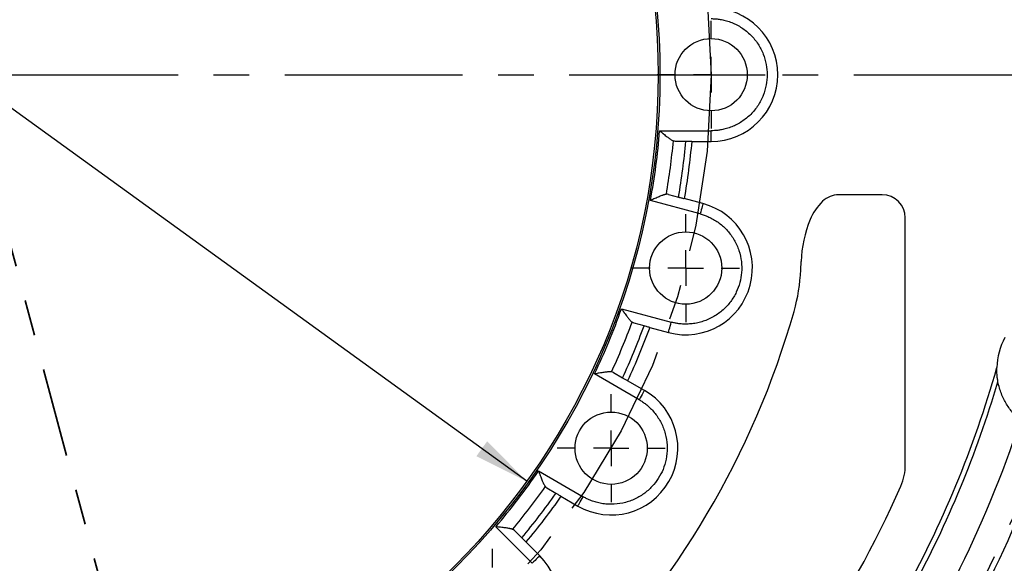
# Model space of a CAD drawing. Header units: inches. Extents: x 0.5 to 16.4, y 0.4 to 10.9.
# Tile 12 of 17: x 12 to 14.8, y 5.4 to 7. Entities that reach past the tile are written whole.
import ezdxf

# ---------------------------------------------------------------- set-up
doc = ezdxf.new("R2010")
doc.units = ezdxf.units.IN
doc.header["$MEASUREMENT"] = 0
doc.linetypes.add('CENTERX2', pattern=[0.8, 0.5, -0.1, 0.1, -0.1])
doc.linetypes.add('PHANTOM', pattern=[0.5, 0.25, -0.05, 0.05, -0.05, 0.05, -0.05])
doc.layers.add('CENTER', color=151, linetype='CENTERX2')
doc.layers.add('DIMENSIONS', color=150, linetype='Continuous')
doc.layers.add('SECTION', color=7, linetype='PHANTOM', lineweight=35)
doc.styles.add('SLDTEXTSTYLE0', font='TXT', dxfattribs={"width": 0.75})
doc.dimstyles.new('SLDDIMSTYLE0', dxfattribs={"dimtxt": 0.137795, "dimasz": 0.156, "dimexe": 0, "dimexo": 0.0625, "dimgap": 0.034449, "dimtad": 0, "dimtih": 1, "dimtoh": 1, "dimdec": 3, "dimlfac": 2, "dimrnd": 1e-09, "dimzin": 12, "dimdsep": 46, "dimtxsty": 'SLDTEXTSTYLE0', "dimsah": 1, "dimcen": 0, "dimadec": 0, "dimazin": 3, "dimtfac": 1, "dimtdec": 3, "dimtofl": 0, "dimtmove": 0, "dimatfit": 3, "dimfxl": 0, "dimfrac": 2, "dimtolj": 1, "dimtzin": 12, "dimarcsym": 0})
doc.dimstyles.new('SLDDIMSTYLE1', dxfattribs={"dimtxt": 0.137795, "dimasz": 0.156, "dimexe": 0, "dimexo": 0.0625, "dimgap": 0.034449, "dimtad": 0, "dimtih": 1, "dimtoh": 1, "dimdec": 3, "dimlfac": 2, "dimrnd": 1e-09, "dimzin": 4, "dimdsep": 46, "dimtxsty": 'SLDTEXTSTYLE0', "dimsah": 1, "dimcen": 0, "dimadec": 0, "dimazin": 1, "dimtfac": 1, "dimtdec": 3, "dimtofl": 0, "dimtmove": 0, "dimatfit": 3, "dimfxl": 0, "dimfrac": 2, "dimtolj": 1, "dimtzin": 12, "dimarcsym": 0})
doc.dimstyles.new('SLDDIMSTYLE3', dxfattribs={"dimtxt": 0.137795, "dimasz": 0.156, "dimexe": 0, "dimexo": 0.0625, "dimgap": 0.034449, "dimtad": 0, "dimtih": 1, "dimtoh": 1, "dimdec": 3, "dimlfac": 2, "dimrnd": 1e-09, "dimzin": 4, "dimdsep": 46, "dimtxsty": 'SLDTEXTSTYLE0', "dimsah": 1, "dimcen": 0, "dimadec": 0, "dimazin": 1, "dimtfac": 1, "dimtdec": 3, "dimtofl": 0, "dimtmove": 0, "dimatfit": 3, "dimfxl": 0, "dimfrac": 2, "dimtolj": 1, "dimtzin": 12, "dimarcsym": 0})

# ---------------------------------------------------------------- blocks, each defined once
blk = doc.blocks.new('_D')
at = {"layer": 'DIMENSIONS'}
for p, q in [((8.471, 8.6091), (8.221, 8.6091)), ((9.0451, 8.3063), (8.471, 8.6091))]:
    blk.add_line(p, q, dxfattribs=at)
blk.add_solid([(9.0451, 8.3063), (8.9193, 8.402), (8.895, 8.3561)], dxfattribs=at)
at = {"layer": 'DIMENSIONS', "attachment_point": 1, "style": 'SLDTEXTSTYLE0'}
for s, insert, char_height in [('%%c', (6.5102, 8.6763), 0.1378), ('12.795', (6.718, 8.6785), 0.1378), ('Bolt Circle', (7.3297, 8.6785), 0.137795)]:
    blk.add_mtext(s, dxfattribs=dict(at, insert=insert, char_height=char_height))
blk = doc.blocks.new('_D_1')
at = {"layer": 'DIMENSIONS'}
for p, q in [((13.1691, 5.1617), (14.4026, 3.5879)), ((14.4026, 3.5879), (14.6526, 3.5879))]:
    blk.add_line(p, q, dxfattribs=at)
blk.add_solid([(13.1691, 5.1617), (13.2449, 5.0229), (13.2858, 5.055)], dxfattribs=at)
at = {"layer": 'DIMENSIONS', "attachment_point": 1, "style": 'SLDTEXTSTYLE0'}
for s, insert, char_height in [('%%c', (14.6526, 3.6551), 0.1378), ('8.396', (14.8604, 3.6572), 0.1378), ('Bolt Circle', (15.3703, 3.6572), 0.137795)]:
    blk.add_mtext(s, dxfattribs=dict(at, insert=insert, char_height=char_height))
blk = doc.blocks.new('_D_2')
at = {"layer": 'DIMENSIONS'}
for p, q in [((10.294, 7.9561), (10.9361, 7.4919)), ((13.4547, 5.6714), (11.2416, 7.2711))]:
    blk.add_line(p, q, dxfattribs=at)
for points in [[(10.294, 7.9561), (10.4052, 7.8437), (10.4356, 7.8858)], [(13.4547, 5.6714), (13.3435, 5.7838), (13.313, 5.7417)]]:
    blk.add_solid(points, dxfattribs=at)
at = {"layer": 'DIMENSIONS', "char_height": 0.1378, "attachment_point": 1, "style": 'SLDTEXTSTYLE0'}
for s, insert in [('%%c', (10.7559, 7.4487)), ('7.800', (10.9637, 7.4508))]:
    blk.add_mtext(s, dxfattribs=dict(at, insert=insert))
blk = doc.blocks.new('_D_5')
at = {"layer": 'DIMENSIONS'}
for p, q in [((9.8373, 4.1543), (9.326, 3.4867)), ((9.326, 3.4867), (9.076, 3.4867))]:
    blk.add_line(p, q, dxfattribs=at)
blk.add_solid([(9.8373, 4.1543), (9.7218, 4.0462), (9.763, 4.0146)], dxfattribs=at)
at = {"layer": 'DIMENSIONS', "char_height": 0.1378, "attachment_point": 1, "style": 'SLDTEXTSTYLE0'}
for s, insert in [('%%c', (8.3082, 3.5539)), ('13.400', (8.516, 3.556))]:
    blk.add_mtext(s, dxfattribs=dict(at, insert=insert))
blk = doc.blocks.new('SW_CENTERMARKSYMBOL_0')
at = {"layer": 'CENTER', "color": 0}
blk.add_line((0.1, 0), (3.4, 0), dxfattribs=at)
blk = doc.blocks.new('SW_CENTERMARKSYMBOL_1')
at = {"layer": 'CENTER', "color": 0}
for p, q in [((0, 0.1), (0, 0.1516)), ((0, 0), (0, 0.05)), ((-0.1, 0), (-0.1516, 0)), ((0, 0), (-0.05, 0)), ((0, 0), (0, -0.05)), ((0, 0), (0.05, 0)), ((0.1, 0), (0.1516, 0)), ((0, -0.1), (0, -0.1516))]:
    blk.add_line(p, q, dxfattribs=at)
blk = doc.blocks.new('SW_CENTERMARKSYMBOL_2')
at = {"layer": 'CENTER', "color": 0}
for p, q in [((0, 0.1), (0, 0.1516)), ((0, 0), (0, 0.05)), ((-0.1, 0), (-0.1516, 0)), ((0, 0), (-0.05, 0)), ((0, 0), (0, -0.05)), ((0, 0), (0.05, 0)), ((0.1, 0), (0.1516, 0)), ((0, -0.1), (0, -0.1516))]:
    blk.add_line(p, q, dxfattribs=at)
blk = doc.blocks.new('SW_CENTERMARKSYMBOL_3')
at = {"layer": 'CENTER', "color": 0}
for p, q in [((0, 0.1), (0, 0.1516)), ((0, 0), (0, 0.05)), ((-0.1, 0), (-0.1516, 0)), ((0, 0), (-0.05, 0)), ((0, 0), (0, -0.05)), ((0, 0), (0.05, 0)), ((0.1, 0), (0.1516, 0)), ((0, -0.1), (0, -0.1516))]:
    blk.add_line(p, q, dxfattribs=at)
blk = doc.blocks.new('SW_CENTERMARKSYMBOL_4')
at = {"layer": 'CENTER', "color": 0}
for p, q in [((0, 0.1), (0, 0.1516)), ((0, 0), (0, 0.05)), ((-0.1, 0), (-0.1516, 0)), ((0, 0), (-0.05, 0)), ((0, 0), (0, -0.05)), ((0, 0), (0.05, 0)), ((0.1, 0), (0.1516, 0)), ((0, -0.1), (0, -0.1516))]:
    blk.add_line(p, q, dxfattribs=at)

msp = doc.modelspace()

# ---------------------------------------------------------------- linework, layer by layer
at = {"color": 1, "linetype": 'Continuous', "lineweight": 25}
for p, q in [((13.82844, 6.656254), (13.973272, 6.656254)), ((13.973272, 6.626254), (13.973272, 6.656254)), ((13.902201, 6.626254), (13.873036, 6.626254)), ((13.918653, 6.626254), (13.973272, 6.626254)), ((13.942516, 6.422639), (13.802619, 6.460125)), ((13.85346, 6.47756), (13.881631, 6.470012)), ((13.950281, 6.451617), (13.897523, 6.465754)), ((14.454322, 6.476254), (14.331822, 6.476254)), ((14.519322, 5.718035), (14.519322, 6.411254)), ((14.22512, 6.265211), (14.226098, 6.288754)), ((13.721091, 6.155858), (13.860988, 6.118373)), ((13.784574, 6.10779), (13.756403, 6.115338)), ((13.800466, 6.103531), (13.853224, 6.089395)), ((13.770816, 5.900678), (13.645388, 5.973094)), ((13.699009, 5.976777), (13.724267, 5.962195)), ((13.785816, 5.926659), (13.738515, 5.953968)), ((13.487888, 5.700296), (13.613316, 5.62788)), ((13.536767, 5.637435), (13.511509, 5.652017)), ((13.551015, 5.629209), (13.598316, 5.601899)), ((13.469873, 5.440942), (13.367462, 5.543353)), ((13.420209, 5.533032), (13.440831, 5.51241)), ((13.491087, 5.462155), (13.452465, 5.500776))]:
    msp.add_line(p, q, dxfattribs=at)
at = {"color": 1, "linetype": 'Continuous', "lineweight": 25, "flags": 128}
for points in [[(13.950281, 6.451617), (13.950132, 6.45106), (13.94969, 6.449411), (13.948972, 6.446733), (13.948007, 6.44313), (13.94683, 6.438738), (13.945488, 6.433729), (13.944031, 6.428293), (13.942516, 6.422639)], [(13.853224, 6.089395), (13.853373, 6.089952), (13.853815, 6.091601), (13.854532, 6.094279), (13.855498, 6.097882), (13.856674, 6.102273), (13.858017, 6.107283), (13.859473, 6.112719), (13.860988, 6.118373)], [(13.785816, 5.926659), (13.785528, 5.92616), (13.784674, 5.924681), (13.783288, 5.92228), (13.781423, 5.919049), (13.77915, 5.915112), (13.776557, 5.910621), (13.773743, 5.905747), (13.770816, 5.900678)], [(13.598316, 5.601899), (13.598605, 5.602399), (13.599458, 5.603877), (13.600844, 5.606278), (13.60271, 5.609509), (13.604983, 5.613446), (13.607576, 5.617938), (13.61039, 5.622812), (13.613316, 5.62788)], [(13.491087, 5.462155), (13.490679, 5.461747), (13.489472, 5.46054), (13.487512, 5.45858), (13.484873, 5.455942), (13.481659, 5.452727), (13.477991, 5.44906), (13.474012, 5.44508), (13.469873, 5.440942)]]:
    msp.add_lwpolyline(points, dxfattribs=at)
at = {"color": 1, "linetype": 'Continuous', "lineweight": 25}
for centre, radius in [((11.874322, 6.813754), 3.35), ((11.874322, 6.813754), 3.345), ((11.874322, 6.813754), 1.955), ((11.874322, 6.813754), 1.95), ((13.973272, 6.813754), 0.101563), ((13.901752, 6.270506), 0.101562), ((13.692066, 5.764279), 0.101562)]:
    msp.add_circle(centre, radius, dxfattribs=at)
for centre, radius, start, end in [((13.973272, 6.813754), 0.1875, 270, 90), ((11.874322, 6.813754), 2.001413, 350.338686, 354.661314), ((11.874322, 6.813754), 2.036528, 350.282615, 354.717385), ((13.901752, 6.270506), 0.1875, 255, 75), ((14.390668, 6.349918), 0.15, 133.813061, 157.765216), ((14.331822, 6.411254), 0.065, 90, 133.813061), ((14.454322, 6.411254), 0.065, 0, 90), ((14.575797, 6.274237), 0.35, 157.765216, 177.622891), ((13.725551, 6.285949), 0.5, 344.086582, 357.622891), ((11.874322, 6.813754), 2.425, 285.913418, 344.086582), ((11.874322, 6.813754), 2.001413, 335.338686, 339.661314), ((11.874322, 6.813754), 2.036528, 335.282615, 339.717385), ((14.964077, 5.985857), 0.1875, 151.540145, 178.459855), ((13.692066, 5.764279), 0.1875, 240, 60), ((11.874322, 6.813754), 3.030858, 331.536143, 343.463857), ((11.874322, 6.813754), 3.123388, 333.11253, 341.88747), ((14.369322, 5.718035), 0.15, 336.290556, 0), ((11.874322, 6.813754), 2.875, 293.709444, 336.290556), ((11.874322, 6.813754), 2.001413, 320.338686, 324.661314), ((11.874322, 6.813754), 2.036528, 320.282615, 324.717385), ((13.358504, 5.329572), 0.1875, 225, 45)]:
    msp.add_arc(centre, radius, start, end, dxfattribs=at)
for points, knots in [([(13.973272, 6.971254), (13.975196, 6.971234), (13.979039, 6.971194), (13.984793, 6.970866), (13.990529, 6.970343), (13.996246, 6.969605), (14.005059, 6.968141), (14.016862, 6.965363), (14.031535, 6.960357), (14.045846, 6.953843), (14.064367, 6.943024), (14.085439, 6.925916), (14.105894, 6.900729), (14.120518, 6.872502), (14.128957, 6.843148), (14.131653, 6.813754), (14.128957, 6.78436), (14.120518, 6.755006), (14.105894, 6.726779), (14.085439, 6.701593), (14.06437, 6.684486), (14.045849, 6.673667), (14.031541, 6.667154), (14.016865, 6.662147), (14.003816, 6.659073), (13.992452, 6.657333), (13.98288, 6.656422), (13.976477, 6.65631), (13.973272, 6.656254)], [0, 0, 0, 0, 0.01167415, 0.02332651, 0.03497274, 0.04662848, 0.05830939, 0.089195, 0.1201015, 0.1522748, 0.18446907, 0.25011832, 0.31576757, 0.38005261, 0.44177173, 0.50000284, 0.55823394, 0.61995307, 0.6842381, 0.74988736, 0.81553661, 0.84770991, 0.87990418, 0.91078979, 0.94169629, 0.96113827, 0.98054864, 1, 1, 1, 1]), ([(13.82844, 6.656254), (13.829291, 6.655555), (13.830917, 6.654216), (13.833243, 6.652305), (13.835341, 6.650582), (13.837211, 6.649048), (13.840221, 6.646588), (13.844217, 6.643364), (13.84899, 6.639591), (13.853156, 6.636412), (13.857047, 6.633569), (13.860709, 6.631079), (13.864132, 6.628962), (13.866101, 6.628001), (13.867053, 6.627537)], [0, 0, 0, 0, 0.06050499, 0.11575707, 0.16574984, 0.21047787, 0.24993684, 0.38252525, 0.50021071, 0.60402913, 0.69998995, 0.8069154, 0.90671269, 1, 1, 1, 1]), ([(13.918653, 6.626254), (13.917034, 6.626254), (13.915448, 6.626254), (13.912339, 6.626254), (13.910808, 6.626254), (13.906555, 6.626254), (13.904063, 6.626254), (13.902201, 6.626254)], [0, 0, 0, 0, 0.25, 0.25, 0.5, 0.5, 1, 1, 1, 1]), ([(13.847349, 6.47787), (13.846871, 6.477785), (13.845899, 6.477613), (13.8443, 6.477234), (13.842568, 6.476762), (13.840694, 6.476191), (13.838679, 6.475523), (13.835835, 6.474516), (13.831963, 6.47303), (13.826903, 6.470954), (13.821195, 6.468493), (13.815383, 6.465916), (13.809104, 6.463071), (13.804963, 6.461189), (13.802619, 6.460125)], [0, 0, 0, 0, 0.04389659, 0.08919007, 0.13596092, 0.18428153, 0.23421681, 0.28582477, 0.38839642, 0.49989388, 0.61755484, 0.75015195, 0.85863611, 1, 1, 1, 1]), ([(13.881631, 6.470012), (13.882531, 6.469771), (13.883565, 6.469494), (13.885893, 6.46887), (13.887197, 6.46852), (13.891305, 6.46742), (13.894395, 6.466592), (13.897523, 6.465754)], [0, 0, 0, 0, 0.25, 0.25, 0.5, 0.5, 1, 1, 1, 1]), ([(13.942516, 6.422639), (13.944369, 6.422122), (13.948071, 6.421088), (13.953544, 6.419283), (13.958949, 6.417293), (13.96428, 6.415101), (13.972414, 6.411405), (13.983096, 6.405667), (13.995973, 6.397034), (14.008111, 6.387038), (14.023201, 6.371794), (14.039127, 6.349815), (14.052366, 6.320192), (14.059186, 6.289142), (14.05974, 6.258604), (14.054737, 6.229514), (14.044525, 6.201819), (14.028776, 6.17565), (14.007345, 6.152169), (13.981068, 6.133135), (13.956289, 6.122065), (13.935599, 6.116408), (13.920093, 6.11382), (13.904621, 6.112782), (13.891221, 6.11319), (13.879793, 6.114451), (13.870313, 6.116048), (13.864099, 6.117597), (13.860988, 6.118373)], [0, 0, 0, 0, 0.01167415, 0.023326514, 0.034972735, 0.046628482, 0.058309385, 0.089194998, 0.120101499, 0.152274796, 0.184469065, 0.25011832, 0.315767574, 0.380052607, 0.441771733, 0.500002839, 0.558233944, 0.61995307, 0.684238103, 0.749887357, 0.815536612, 0.84770991, 0.879904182, 0.910789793, 0.941696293, 0.961138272, 0.98054864, 1, 1, 1, 1]), ([(13.721091, 6.155858), (13.721732, 6.154962), (13.722956, 6.153248), (13.724709, 6.1508), (13.726289, 6.148592), (13.727698, 6.146627), (13.729969, 6.143472), (13.732994, 6.139324), (13.736628, 6.134444), (13.73983, 6.130295), (13.742852, 6.126542), (13.745745, 6.123188), (13.748503, 6.120258), (13.750157, 6.11882), (13.750956, 6.118126)], [0, 0, 0, 0, 0.06050499, 0.11575707, 0.16574984, 0.21047787, 0.24993684, 0.38252525, 0.50021071, 0.60402913, 0.69998995, 0.8069154, 0.90671269, 1, 1, 1, 1]), ([(13.800466, 6.103531), (13.798902, 6.10395), (13.79737, 6.104361), (13.794366, 6.105166), (13.792888, 6.105562), (13.78878, 6.106663), (13.786373, 6.107307), (13.784574, 6.10779)], [0, 0, 0, 0, 0.25, 0.25, 0.5, 0.5, 1, 1, 1, 1]), ([(14.779825, 5.951111), (14.779247, 5.954173), (14.778726, 5.957362), (14.77784, 5.963888), (14.777473, 5.967243), (14.77665, 5.977328), (14.776462, 5.984099), (14.776645, 5.990896)], [0, 0, 0, 0, 0.25, 0.25, 0.5, 0.5, 1, 1, 1, 1]), ([(13.693186, 5.978658), (13.692702, 5.9787), (13.691719, 5.978785), (13.690076, 5.978833), (13.688282, 5.978826), (13.686324, 5.978759), (13.684204, 5.978635), (13.681197, 5.978398), (13.677072, 5.977965), (13.671647, 5.977269), (13.665496, 5.976369), (13.659216, 5.975385), (13.652415, 5.974262), (13.647927, 5.973516), (13.645388, 5.973094)], [0, 0, 0, 0, 0.04389659, 0.08919007, 0.13596092, 0.18428153, 0.23421681, 0.28582477, 0.38839642, 0.49989388, 0.61755484, 0.75015195, 0.85863611, 1, 1, 1, 1]), ([(13.724267, 5.962195), (13.725073, 5.961729), (13.726, 5.961194), (13.728087, 5.959989), (13.729257, 5.959313), (13.73294, 5.957187), (13.735711, 5.955587), (13.738515, 5.953969)], [0, 0, 0, 0, 0.25, 0.25, 0.5, 0.5, 1, 1, 1, 1]), ([(14.84294, 5.842742), (14.835499, 5.84904), (14.828504, 5.85595), (14.815468, 5.87109), (14.809426, 5.879319), (14.798452, 5.897337), (14.793512, 5.907184), (14.785353, 5.928068), (14.782078, 5.939166), (14.779825, 5.951111)], [0, 0, 0, 0, 0.25, 0.25, 0.5, 0.5, 0.75, 0.75, 1, 1, 1, 1]), ([(13.770816, 5.900678), (13.772472, 5.899699), (13.77578, 5.897743), (13.780599, 5.894582), (13.785305, 5.891261), (13.789888, 5.887763), (13.796788, 5.882088), (13.80562, 5.873781), (13.815825, 5.86211), (13.824962, 5.849313), (13.835592, 5.830683), (13.845286, 5.80533), (13.850408, 5.773291), (13.848959, 5.741533), (13.84159, 5.711893), (13.829228, 5.685089), (13.812196, 5.660981), (13.790211, 5.639779), (13.763433, 5.622645), (13.733125, 5.611061), (13.706325, 5.606781), (13.684876, 5.606672), (13.669229, 5.608185), (13.654015, 5.611187), (13.641177, 5.615049), (13.630465, 5.619225), (13.621721, 5.623222), (13.61612, 5.626326), (13.613316, 5.62788)], [0, 0, 0, 0, 0.01167415, 0.02332651, 0.03497274, 0.04662848, 0.05830939, 0.089195, 0.1201015, 0.1522748, 0.18446907, 0.25011832, 0.31576757, 0.38005261, 0.44177173, 0.50000284, 0.55823394, 0.61995307, 0.6842381, 0.74988736, 0.81553661, 0.84770991, 0.87990418, 0.91078979, 0.94169629, 0.96113827, 0.98054864, 1, 1, 1, 1]), ([(13.487888, 5.700296), (13.488275, 5.699265), (13.489014, 5.697293), (13.490073, 5.694474), (13.491028, 5.691933), (13.491881, 5.68967), (13.493258, 5.686035), (13.495106, 5.681245), (13.497353, 5.675591), (13.499372, 5.670755), (13.501319, 5.666347), (13.503246, 5.662359), (13.505152, 5.658815), (13.506377, 5.656998), (13.506969, 5.65612)], [0, 0, 0, 0, 0.06050499, 0.11575707, 0.16574984, 0.21047787, 0.24993684, 0.38252525, 0.50021071, 0.60402913, 0.69998995, 0.8069154, 0.90671269, 1, 1, 1, 1]), ([(13.551015, 5.629209), (13.549613, 5.630018), (13.548239, 5.630812), (13.545546, 5.632366), (13.544221, 5.633131), (13.540537, 5.635258), (13.53838, 5.636504), (13.536767, 5.637435)], [0, 0, 0, 0, 0.25, 0.25, 0.5, 0.5, 1, 1, 1, 1]), ([(13.415071, 5.536356), (13.414615, 5.536522), (13.413687, 5.536859), (13.412112, 5.53733), (13.410377, 5.537788), (13.408469, 5.53823), (13.406389, 5.53866), (13.403423, 5.539208), (13.399326, 5.539858), (13.393907, 5.54059), (13.387732, 5.541313), (13.381412, 5.541987), (13.374551, 5.542662), (13.370024, 5.543104), (13.367462, 5.543353)], [0, 0, 0, 0, 0.04389659, 0.08919007, 0.13596092, 0.18428153, 0.23421681, 0.28582477, 0.38839642, 0.49989388, 0.61755484, 0.75015195, 0.85863611, 1, 1, 1, 1]), ([(13.440831, 5.51241), (13.44149, 5.511752), (13.442247, 5.510994), (13.443951, 5.50929), (13.444906, 5.508335), (13.447913, 5.505328), (13.450176, 5.503066), (13.452465, 5.500776)], [0, 0, 0, 0, 0.25, 0.25, 0.5, 0.5, 1, 1, 1, 1])]:
    msp.add_open_spline(points, degree=3, knots=knots, dxfattribs=at)
for points in [[(13.802619, 6.460125), (13.814531, 6.525078), (13.823135, 6.590431), (13.82844, 6.656254)], [(13.873036, 6.626254), (13.870985, 6.626254), (13.868989, 6.62667), (13.867053, 6.627537)], [(13.918653, 6.626254), (13.913715, 6.572411), (13.906688, 6.51904), (13.897523, 6.465754)], [(13.85346, 6.47756), (13.851479, 6.478091), (13.849443, 6.478206), (13.847349, 6.47787)], [(13.645388, 5.973094), (13.673705, 6.032751), (13.698931, 6.093651), (13.721091, 6.155858)], [(13.800466, 6.103531), (13.78176, 6.052801), (13.761159, 6.003067), (13.738515, 5.953969)], [(13.756403, 6.115338), (13.754422, 6.115869), (13.752602, 6.116787), (13.750956, 6.118126)], [(14.508423, 5.34335), (14.622686, 5.548042), (14.712702, 5.765361), (14.776645, 5.990896)], [(13.699009, 5.976777), (13.697233, 5.977803), (13.695296, 5.97844), (13.693186, 5.978658)], [(14.922841, 5.802792), (14.873956, 5.655381), (14.814477, 5.511787), (14.744809, 5.372984)], [(13.367462, 5.543353), (13.410254, 5.593649), (13.450382, 5.645944), (13.487888, 5.700296)], [(13.511509, 5.652017), (13.509733, 5.653043), (13.508212, 5.654401), (13.506969, 5.65612)], [(13.551015, 5.629209), (13.519817, 5.585049), (13.487046, 5.542341), (13.452465, 5.500776)], [(13.420209, 5.533032), (13.418759, 5.534483), (13.417053, 5.5356), (13.415071, 5.536356)]]:
    msp.add_open_spline(points, degree=3, dxfattribs=at)
at = {"layer": 'CENTER', "linetype": 'CENTERX2'}
for radius in [3.19875, 2.09895]:
    msp.add_circle((11.874322, 6.813754), radius, dxfattribs=at)
at = {"layer": 'SECTION'}
msp.add_line((10.931515, 10.332359), (12.81713, 3.295149), dxfattribs=at)

# ---------------------------------------------------------------- block references
at = {"layer": 'CENTER'}
for name, p in [('SW_CENTERMARKSYMBOL_0', (11.874322, 6.813754)), ('SW_CENTERMARKSYMBOL_1', (13.973272, 6.813754)), ('SW_CENTERMARKSYMBOL_2', (13.901752, 6.270506)), ('SW_CENTERMARKSYMBOL_3', (13.692066, 5.764279)), ('SW_CENTERMARKSYMBOL_4', (13.358504, 5.329572))]:
    msp.add_blockref(name, p, dxfattribs=at)

# ---------------------------------------------------------------- dimensions: what is measured, and where the dimension line sits
at = {"layer": 'DIMENSIONS'}
for p1, p2, dimstyle, picture, middle in [((13.911387, 9.47324), (9.837257, 4.154268), 'SLDDIMSTYLE3', '_D_5', (8.692062, 3.486745)), ((10.293977, 7.956125), (13.454667, 5.671384), 'SLDDIMSTYLE1', '_D_2', (11.088879, 7.381521))]:
    dim = msp.add_diameter_dim_2p(p1=p1, p2=p2, dimstyle=dimstyle, dxfattribs=at)
    dim.commit()
    dim.dimension.update_dxf_attribs({"geometry": picture, "text_midpoint": middle, "dimtype": 163})
for p1, p2, picture, middle in [((14.703531, 5.321246), (9.045114, 8.306262), '_D', (7.365592, 8.609148)), ((10.57954, 8.465762), (13.169104, 5.161746), '_D_1', (15.457062, 3.587933))]:
    dim = msp.add_diameter_dim_2p(p1=p1, p2=p2, text='<> Bolt Circle', dimstyle='SLDDIMSTYLE0', dxfattribs=at)
    dim.commit()
    dim.dimension.update_dxf_attribs({"geometry": picture, "text_midpoint": middle, "dimtype": 163})

doc.saveas('drawing.dxf')
